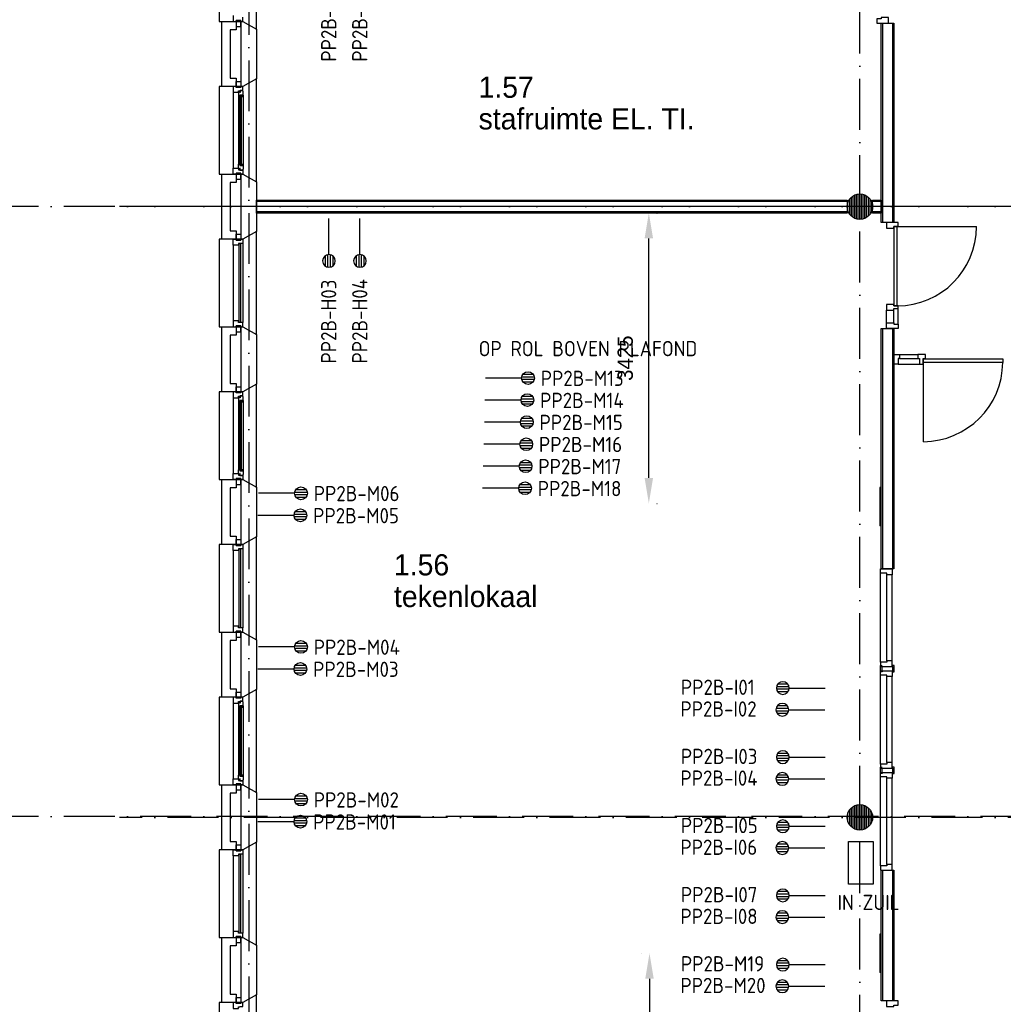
# Model space of a CAD drawing. Header units: millimetres. Extents: x -6587 to 112313, y 244 to 84344.
# Tile 28 of 42: x 65275 to 76865, y 25101 to 36709. Entities that reach past the tile are written whole.
import ezdxf
from ezdxf.enums import TextEntityAlignment as Align

# ---------------------------------------------------------------- set-up
doc = ezdxf.new("R2010")
doc.units = ezdxf.units.MM
doc.header["$LTSCALE"] = 100
doc.linetypes.add('DASHDOT', pattern=[9, 6, -1.5, 0, -1.5])
doc.layers.get('0').update_dxf_attribs({"linetype": 'CONTINUOUS'})
for name, color, linetype in [('AL$7----_STRAMIEN', 1, 'DASHDOT'), ('AL21----_BUITENWAND', 4, 'CONTINUOUS'), ('AL21K---_ISOLATIE', 1, 'CONTINUOUS'), ('AL22----_BINNENWAND', 7, 'CONTINUOUS'), ('AL28----_KONSTRUKTIE', 3, 'CONTINUOUS'), ('AL31----_BUITENKOZ', 7, 'CONTINUOUS'), ('AL32----_BINNENKOZ', 7, 'CONTINUOUS'), ('AL32----_DRAAIRICHTING', 1, 'CONTINUOUS'), ('ALXAA---_GEWBETON', 12, 'CONTINUOUS'), ('BL$2----', 7, 'CONTINUOUS'), ('BOUW', 8, 'CONTINUOUS'), ('EB6441--_ATTRIB', 2, 'CONTINUOUS'), ('EL6441--_DATACOM', 3, 'CONTINUOUS')]:
    doc.layers.add(name, color=color, linetype=linetype)
doc.styles.add('1_8', font='iso', dxfattribs={"width": 0.7, "height": 1.8})
doc.styles.add('BURO-018', font='BUROFONT.shx', dxfattribs={"height": 180})
doc.styles.add('BURO-025', font='BUROFONT.shx', dxfattribs={"height": 250})
doc.styles.add('NORATT', font='isocp.shx')
doc.dimstyles.new('CEES', dxfattribs={"dimscale": 100, "dimtxt": 3, "dimasz": 3, "dimexe": 1, "dimexo": 1, "dimgap": 1.5, "dimtad": 0, "dimdec": 0, "dimzin": 0, "dimdsep": 46, "dimtxsty": 'BURO-018', "dimcen": -3, "dimdle": 1.25, "dimclrd": 1, "dimclre": 1, "dimclrt": 1, "dimadec": 0, "dimazin": 0, "dimtfac": 0.75, "dimtdec": 0, "dimtofl": 0, "dimtmove": 0, "dimatfit": 3, "dimfxl": 1, "dimtvp": 1.5, "dimtolj": 1, "dimtzin": 0, "dimarcsym": 0})

# ---------------------------------------------------------------- blocks, each defined once
blk = doc.blocks.new('ES4X2')
for p, q in [((-0.45, 1.4), (-0.45, 2.6)), ((-0.15, 1.27), (-0.15, 2.73)), ((0.15, 1.27), (0.15, 2.73)), ((0.45, 1.4), (0.45, 2.6)), ((0, 1.25), (0, -3))]:
    blk.add_line(p, q)
blk.add_circle((0, 2), 0.75)
at = {"style": '1_8', "flags": 8}
for tag, p in [('NUMMER', (1.25, 3.5)), ('CODE', (-1.25, 3.5))]:
    blk.add_attdef(tag, text='', height=1.8, rotation=90, dxfattribs=at).set_placement(p, align=Align.MIDDLE_LEFT)
blk.add_attdef('M_CODE', text='', height=1.8, dxfattribs=at).set_placement((0, 0), align=Align.MIDDLE_CENTER)
blk = doc.blocks.new('*D29')
at = {"layer": 'BL$2----', "color": 1, "lineweight": -2, "transparency": 16777216}
for p, q in [((72596, 25702), (72596, 25702)), ((72696, 25402), (72696, 21790)), ((72596, 21490), (72596, 21490))]:
    blk.add_line(p, q, dxfattribs=at)
at = {"layer": 'BL$2----', "color": 1, "transparency": 16777216}
for points in [[(72646, 25402), (72746, 25402), (72696, 25702)], [(72646, 21790), (72746, 21790), (72696, 21490)]]:
    blk.add_solid(points, dxfattribs=at)
at = {"layer": 'BL$2----', "color": 1, "transparency": 16777216, "insert": (72426, 23596), "char_height": 180, "attachment_point": 5, "rotation": 90, "style": 'BURO-018'}
blk.add_mtext('\\A1;4212', dxfattribs=at)
blk = doc.blocks.new('*D30')
at = {"layer": 'BL$2----', "color": 1, "lineweight": -2, "transparency": 16777216}
for p, q in [((72784, 34430), (72788, 34430)), ((72688, 31306), (72688, 34130)), ((72784, 31006), (72788, 31006))]:
    blk.add_line(p, q, dxfattribs=at)
at = {"layer": 'BL$2----', "color": 1, "transparency": 16777216}
for points in [[(72638, 34130), (72738, 34130), (72688, 34430)], [(72638, 31306), (72738, 31306), (72688, 31006)]]:
    blk.add_solid(points, dxfattribs=at)
at = {"layer": 'BL$2----', "color": 1, "transparency": 16777216, "insert": (72411, 32718), "char_height": 180, "attachment_point": 5, "rotation": 90, "style": 'BURO-018'}
blk.add_mtext('\\A1;3425', dxfattribs=at)

msp = doc.modelspace()

# ---------------------------------------------------------------- hatches: boundary and pattern name
at = {"layer": 'AL28----_KONSTRUKTIE'}
h = msp.add_hatch(dxfattribs=at)
h.set_pattern_fill('GEWPBET', color=8, scale=100, angle=90, style=0)
h.set_pattern_definition([(90, (75174.838, 27304.99), (-20, 1e-15), [])])
edge = h.paths.add_edge_path()
edge.add_arc((75174.8, 27305), 150, 0, 360)

# ---------------------------------------------------------------- linework, layer by layer
at = {"color": 3, "linetype": 'Continuous'}
for p, q in [((75424.8, 31193.3), (75409.8, 31193.3)), ((75409.8, 31193.3), (75409.8, 30741.9)), ((75424.8, 30741.6), (75409.8, 30741.6)), ((75424.8, 25926.4), (75409.8, 25926.4)), ((75409.8, 25926.4), (75409.8, 25474.9)), ((75424.8, 25474.7), (75409.8, 25474.7))]:
    msp.add_line(p, q, dxfattribs=at)
at = {"layer": 'AL$7----_STRAMIEN', "color": 1}
for p, q in [((67974.8, 76734.4), (67974.8, 7566.2)), ((75174.8, 7509.2), (75174.8, 54196.6)), ((94298.3, 34506.8), (16060, 34506.8)), ((85619.2, 34505), (66451.1, 34505)), ((94298.3, 27314.6), (16060, 27314.6)), ((85619.2, 27305), (66451.1, 27305))]:
    msp.add_line(p, q, dxfattribs=at)
at = {"layer": 'AL21----_BUITENWAND', "color": 8}
for p, q in [((67654.8, 35920), (67654.8, 36690)), ((67654.8, 36690), (67823.8, 36690)), ((67823.8, 36690), (67823.8, 36590)), ((67823.8, 36590), (67754.8, 36590)), ((67754.8, 36590), (67754.8, 36020)), ((67754.8, 36020), (67823.8, 36020)), ((67823.8, 36020), (67823.8, 35920)), ((67823.8, 35920), (67654.8, 35920)), ((67654.8, 34120), (67654.8, 34890)), ((67654.8, 34890), (67823.8, 34890)), ((67823.8, 34890), (67823.8, 34790)), ((67823.8, 34790), (67754.8, 34790)), ((67754.8, 34790), (67754.8, 34220)), ((67754.8, 34220), (67823.8, 34220)), ((67823.8, 34220), (67823.8, 34120)), ((67823.8, 34120), (67654.8, 34120)), ((67654.8, 32320), (67654.8, 33090)), ((67654.8, 33090), (67823.8, 33090)), ((67823.8, 33090), (67823.8, 32990)), ((67823.8, 32990), (67754.8, 32990)), ((67754.8, 32990), (67754.8, 32420)), ((67754.8, 32420), (67823.8, 32420)), ((67823.8, 32420), (67823.8, 32320)), ((67823.8, 32320), (67654.8, 32320)), ((67654.8, 30520), (67654.8, 31290)), ((67654.8, 31290), (67823.8, 31290)), ((67823.8, 31290), (67823.8, 31190)), ((67823.8, 31190), (67754.8, 31190)), ((67754.8, 31190), (67754.8, 30620)), ((67754.8, 30620), (67823.8, 30620)), ((67823.8, 30620), (67823.8, 30520)), ((67823.8, 30520), (67654.8, 30520)), ((67654.8, 28720), (67654.8, 29490)), ((67654.8, 29490), (67823.8, 29490)), ((67823.8, 29490), (67823.8, 29390)), ((67823.8, 29390), (67754.8, 29390)), ((67754.8, 29390), (67754.8, 28820))]:
    msp.add_line(p, q, dxfattribs=at)
at = {"layer": 'AL21K---_ISOLATIE', "color": 8, "linetype": 'Continuous'}
for p, q in [((67884.8, 36020), (67884.8, 36590)), ((67884.8, 34220), (67884.8, 34790)), ((67884.8, 32420), (67884.8, 32990)), ((67884.8, 30620), (67884.8, 31190)), ((67884.8, 28820), (67884.8, 29390))]:
    msp.add_line(p, q, dxfattribs=at)
at = {"layer": 'AL22----_BINNENWAND', "color": 8}
for p, q in [((75424.8, 34320), (75424.8, 36668.9)), ((75424.8, 36668.9), (75574.8, 36668.9)), ((75574.8, 36668.9), (75574.8, 34320)), ((68064.8, 34430), (68064.8, 34580)), ((68064.8, 34580), (75024.8, 34580)), ((75024.8, 34580), (75024.8, 34430)), ((75324.8, 34430), (75324.8, 34580)), ((75324.8, 34580), (75424.8, 34580)), ((75424.8, 34580), (75424.8, 34430)), ((75024.8, 34430), (68064.8, 34430)), ((75424.8, 34430), (75324.8, 34430)), ((75574.8, 34320), (75424.8, 34320)), ((75575.3, 33353), (75487.3, 33353)), ((75487.3, 33353), (75487.3, 33286)), ((75575.3, 33336), (75575.3, 33353)), ((75575.3, 33336), (75615.3, 33336)), ((75626.3, 33336), (75575.3, 33336)), ((75626.3, 33303), (75626.3, 33336)), ((75626.3, 33303), (75626.3, 33336)), ((75487.3, 33136), (75487.3, 33286)), ((75487.3, 33286), (75575.3, 33286)), ((75575.3, 33286), (75575.3, 33303)), ((75575.3, 33303), (75626.3, 33303)), ((75575.3, 33136), (75575.3, 33286)), ((75626.3, 33119), (75626.3, 33303)), ((75487.3, 33069), (75487.3, 33136)), ((75487.3, 33136), (75575.3, 33136)), ((75575.3, 33136), (75575.3, 33119)), ((75575.3, 33119), (75626.3, 33119)), ((75626.3, 33119), (75626.3, 33069)), ((75424.8, 30233.1), (75424.8, 33068.4)), ((75424.8, 33068.4), (75574.8, 33068.4)), ((75626.3, 33069), (75487.3, 33069)), ((75574.8, 33068.4), (75574.8, 30233.1)), ((75574.8, 32762), (75641.8, 32762)), ((75574.8, 32648), (75574.8, 32762)), ((75641.8, 32762), (75859.3, 32762)), ((75641.8, 32762), (75641.8, 32715)), ((75949.3, 32762), (75859.3, 32762)), ((75859.3, 32762), (75859.3, 32715)), ((75949.3, 32715), (75949.3, 32762)), ((75624.8, 32648), (75574.8, 32648)), ((75641.8, 32715), (75624.8, 32715)), ((75624.8, 32715), (75624.8, 32648)), ((75624.8, 32648), (75876.3, 32648)), ((75641.8, 32715), (75859.3, 32715)), ((75859.3, 32715), (75876.3, 32715)), ((75876.3, 32715), (75876.3, 32648)), ((75876.3, 32648), (75922.3, 32648)), ((75922.3, 32648), (75922.3, 32715)), ((75922.3, 32715), (75949.3, 32715)), ((75924.3, 32668), (75924.3, 32709)), ((75924.3, 32709), (76858.8, 32709)), ((76858.8, 32668), (75924.3, 32668)), ((75924.3, 31733.5), (75924.3, 32668)), ((76858.8, 32709), (76858.8, 32668)), ((75424.8, 25141.1), (75424.8, 26683.1)), ((75574.8, 26683.1), (75574.8, 25141.1))]:
    msp.add_line(p, q, dxfattribs=at)
at = {"layer": 'AL22----_BINNENWAND', "color": 8, "linetype": 'Continuous'}
for p, q in [((75439.8, 36668.9), (75439.8, 34320)), ((75559.8, 36668.9), (75559.8, 34320)), ((75024.8, 34565), (68064.8, 34565)), ((75424.8, 34565), (75324.8, 34565)), ((75024.8, 34445), (68064.8, 34445)), ((75424.8, 34445), (75324.8, 34445)), ((75439.8, 33068.4), (75439.8, 30233.1)), ((75559.8, 33068.4), (75559.8, 30233.1)), ((75439.8, 26683.1), (75439.8, 25141.1)), ((75559.8, 26683.1), (75559.8, 25141.1))]:
    msp.add_line(p, q, dxfattribs=at)
at = {"layer": 'AL22----_BINNENWAND', "color": 8}
msp.add_arc((75915.5, 32676.8), 943.4, 270.53799, 359.46201, dxfattribs=at)
at = {"layer": 'AL28----_KONSTRUKTIE', "color": 8}
for p, q in [((67884.8, 36690), (67904.8, 36690)), ((67884.8, 35920), (67884.8, 36690)), ((67904.8, 36690), (68064.8, 36597.6)), ((68064.8, 36597.6), (68064.8, 36012.4)), ((68064.8, 36012.4), (67904.8, 35920)), ((67904.8, 35920), (67884.8, 35920)), ((67884.8, 34890), (67904.8, 34890)), ((67884.8, 34120), (67884.8, 34890)), ((67904.8, 34890), (68064.8, 34797.6)), ((68064.8, 34797.6), (68064.8, 34212.4)), ((68064.8, 34212.4), (67904.8, 34120)), ((67904.8, 34120), (67884.8, 34120)), ((67884.8, 33090), (67904.8, 33090)), ((67884.8, 32320), (67884.8, 33090)), ((67904.8, 33090), (68064.8, 32997.6)), ((68064.8, 32997.6), (68064.8, 32412.4)), ((68064.8, 32412.4), (67904.8, 32320)), ((67904.8, 32320), (67884.8, 32320)), ((67884.8, 31290), (67904.8, 31290)), ((67884.8, 30520), (67884.8, 31290)), ((67904.8, 31290), (68064.8, 31197.6)), ((68064.8, 31197.6), (68064.8, 30612.4)), ((68064.8, 30612.4), (67904.8, 30520)), ((67904.8, 30520), (67884.8, 30520)), ((75574.8, 30233.1), (75424.8, 30233.1)), ((67884.8, 29490), (67904.8, 29490)), ((67884.8, 28720), (67884.8, 29490)), ((67904.8, 29490), (68064.8, 29397.6)), ((68064.8, 29397.6), (68064.8, 28812.4)), ((67754.8, 28820), (67823.8, 28820)), ((67823.8, 28820), (67823.8, 28720)), ((68064.8, 28812.4), (67904.8, 28720)), ((67823.8, 28720), (67654.8, 28720)), ((67904.8, 28720), (67884.8, 28720)), ((67654.8, 26920), (67654.8, 27690)), ((67654.8, 27690), (67823.8, 27690)), ((67823.8, 27690), (67823.8, 27590)), ((67884.8, 27690), (67904.8, 27690)), ((67884.8, 26920), (67884.8, 27690)), ((67904.8, 27690), (68064.8, 27597.6)), ((67823.8, 27590), (67754.8, 27590)), ((67754.8, 27590), (67754.8, 27020)), ((67884.8, 27020), (67884.8, 27590)), ((68064.8, 27597.6), (68064.8, 27012.4)), ((67754.8, 27020), (67823.8, 27020)), ((67823.8, 27020), (67823.8, 26920)), ((68064.8, 27012.4), (67904.8, 26920)), ((67823.8, 26920), (67654.8, 26920)), ((67904.8, 26920), (67884.8, 26920)), ((75424.8, 26683.1), (75574.8, 26683.1)), ((67654.8, 25120), (67654.8, 25890)), ((67654.8, 25890), (67823.8, 25890)), ((67823.8, 25890), (67823.8, 25790)), ((67884.8, 25890), (67904.8, 25890)), ((67884.8, 25120), (67884.8, 25890)), ((67904.8, 25890), (68064.8, 25797.6)), ((67823.8, 25790), (67754.8, 25790)), ((67754.8, 25790), (67754.8, 25220)), ((67884.8, 25220), (67884.8, 25790)), ((68064.8, 25797.6), (68064.8, 25212.4)), ((67754.8, 25220), (67823.8, 25220)), ((67823.8, 25220), (67823.8, 25120)), ((68064.8, 25212.4), (67904.8, 25120)), ((67823.8, 25120), (67654.8, 25120)), ((67904.8, 25120), (67884.8, 25120)), ((75574.8, 25141.1), (75424.8, 25141.1))]:
    msp.add_line(p, q, dxfattribs=at)
for points in [[(75417.8, 30233.1), (75556.8, 30233.1), (75556.8, 30166.1), (75493.8, 30166.1), (75493.8, 30183.1), (75417.8, 30183.1), (75417.8, 30233.1)], [(75417.8, 29133.1), (75417.8, 30183.1)], [(75493.8, 29150.1), (75493.8, 30166.1)], [(75556.8, 29150.1), (75556.8, 30166.1)], [(75417.8, 29083.1), (75556.8, 29083.1), (75556.8, 29150.1), (75493.8, 29150.1), (75493.8, 29133.1), (75417.8, 29133.1), (75417.8, 29083.1)], [(75417.8, 29033.1), (75556.8, 29033.1), (75556.8, 28966.1), (75493.8, 28966.1), (75493.8, 28983.1), (75417.8, 28983.1), (75417.8, 29033.1)], [(75437.3, 29033.1), (75437.3, 29020.6), (75419.3, 29020.6), (75419.3, 29083.1), (75419.3, 29095.6), (75437.3, 29095.6)], [(75442.8, 29033.1), (75437.3, 29033.1), (75437.3, 29083.1), (75442.8, 29083.1)], [(75556.8, 29033.1), (75562.3, 29033.1), (75562.3, 29083.1), (75556.8, 29083.1)], [(75562.3, 29033.1), (75562.3, 29020.6), (75580.3, 29020.6), (75580.3, 29083.1), (75580.3, 29095.6), (75562.3, 29095.6)], [(75417.8, 27933.1), (75417.8, 28983.1)], [(75493.8, 27950.1), (75493.8, 28966.1)], [(75556.8, 27950.1), (75556.8, 28966.1)], [(67790.8, 28653), (67790.8, 27757)], [(67853.8, 28605.9), (67853.8, 27804.1)], [(67907.8, 28620.8), (67907.8, 27789.2)], [(75417.8, 27883.5), (75556.8, 27883.5), (75556.8, 27950.5), (75493.8, 27950.5), (75493.8, 27933.5), (75417.8, 27933.5), (75417.8, 27883.5)], [(75437.3, 27833.5), (75437.3, 27821), (75419.3, 27821), (75419.3, 27883.5), (75419.3, 27896), (75437.3, 27896)], [(75442.8, 27833.5), (75437.3, 27833.5), (75437.3, 27883.5), (75442.8, 27883.5)], [(75556.8, 27833.5), (75562.3, 27833.5), (75562.3, 27883.5), (75556.8, 27883.5)], [(75562.3, 27833.5), (75562.3, 27821), (75580.3, 27821), (75580.3, 27883.5), (75580.3, 27896), (75562.3, 27896)], [(75417.8, 27833.5), (75556.8, 27833.5), (75556.8, 27766.5), (75493.8, 27766.5), (75493.8, 27783.5), (75417.8, 27783.5), (75417.8, 27833.5)], [(75417.8, 26733.1), (75417.8, 27783.1)], [(75493.8, 26750.1), (75493.8, 27766.1)], [(75556.8, 26750.1), (75556.8, 27766.1)], [(67790.8, 26853), (67790.8, 25957)], [(67904.8, 26870), (67904.8, 25940)], [(75417.8, 26683.1), (75556.8, 26683.1), (75556.8, 26750.1), (75493.8, 26750.1), (75493.8, 26733.1), (75417.8, 26733.1), (75417.8, 26683.1)]]:
    msp.add_lwpolyline(points, dxfattribs=at)
for points in [[(67904.8, 27690), (68064.8, 27597.6), (68064.8, 28812.4), (67904.8, 28720), (67624.8, 28720), (67624.8, 27690)], [(67904.8, 28720), (67879.8, 28720), (67879.8, 28710), (67823.8, 28710), (67823.8, 28720), (67790.8, 28720), (67790.8, 28653), (67853.8, 28653), (67853.8, 28670), (67868.8, 28670), (67868.8, 28676), (67904.8, 28676)], [(67879.8, 28710), (67823.8, 28710), (67823.8, 28781), (67879.8, 28781)], [(67907.8, 28663.3), (67903.6, 28665.7), (67903.6, 28672.8), (67873.8, 28672.8), (67873.8, 28650.3), (67868.8, 28650.3), (67868.8, 28658.3), (67853.8, 28658.3), (67853.8, 28653), (67853.8, 28605.9), (67866.8, 28603.8), (67866.8, 28620.8), (67907.8, 28620.8)], [(67889.8, 28618.8), (67868.8, 28618.8), (67868.8, 27791.2), (67889.8, 27791.2)], [(67905.5, 28620.8), (67892, 28620.8), (67892, 28603.8), (67905.5, 28603.8)], [(67904.8, 27690), (67879.8, 27690), (67879.8, 27700), (67823.8, 27700), (67823.8, 27690), (67790.8, 27690), (67790.8, 27757), (67853.8, 27757), (67853.8, 27740), (67868.8, 27740), (67868.8, 27734), (67904.8, 27734)], [(67907.8, 27746.7), (67903.6, 27744.2), (67903.6, 27737.2), (67873.8, 27737.2), (67873.8, 27759.7), (67868.8, 27759.7), (67868.8, 27751.7), (67853.8, 27751.7), (67853.8, 27757), (67853.8, 27804.1), (67866.8, 27806.2), (67866.8, 27789.2), (67907.8, 27789.2)], [(67905.5, 27789.2), (67892, 27789.2), (67892, 27806.2), (67905.5, 27806.2)], [(67879.8, 27700), (67823.8, 27700), (67823.8, 27629), (67879.8, 27629)], [(67904.8, 25890), (68064.8, 25797.6), (68064.8, 27012.4), (67904.8, 26920), (67624.8, 26920), (67624.8, 25890)], [(67879.8, 26910), (67823.8, 26910), (67823.8, 26981), (67879.8, 26981)], [(67904.8, 26870), (67904.8, 26870), (67853.8, 26870), (67853.8, 26853), (67790.8, 26853), (67790.8, 26853), (67790.8, 26853), (67790.8, 26853), (67790.8, 26853), (67790.8, 26920), (67823.8, 26920), (67823.8, 26910), (67879.8, 26910), (67879.8, 26920), (67879.8, 26920), (67904.8, 26920)], [(67878.8, 26865), (67857.8, 26865), (67857.8, 25945), (67878.8, 25945)], [(67904.8, 25940), (67904.8, 25940), (67853.8, 25940), (67853.8, 25957), (67790.8, 25957), (67790.8, 25957), (67790.8, 25957), (67790.8, 25957), (67790.8, 25957), (67790.8, 25890), (67823.8, 25890), (67823.8, 25900), (67879.8, 25900), (67879.8, 25890), (67879.8, 25890), (67904.8, 25890)], [(67879.8, 25900), (67823.8, 25900), (67823.8, 25829), (67879.8, 25829)], [(67904.8, 24090), (68064.8, 23997.6), (68064.8, 25212.4), (67904.8, 25120), (67624.8, 25120), (67624.8, 24090)], [(67904.8, 25120), (67879.8, 25120), (67879.8, 25110), (67823.8, 25110), (67823.8, 25120), (67790.8, 25120), (67790.8, 25053), (67853.8, 25053), (67853.8, 25070), (67868.8, 25070), (67868.8, 25076), (67904.8, 25076)], [(67879.8, 25110), (67823.8, 25110), (67823.8, 25181), (67879.8, 25181)], [(75575.3, 25074.1), (75575.3, 25091.1), (75626.3, 25091.1), (75626.3, 25141.1), (75487.3, 25141.1), (75487.3, 25074.1)]]:
    msp.add_lwpolyline(points, close=True, dxfattribs=at)
for centre in [(75174.8, 34505), (75174.8, 27305)]:
    msp.add_circle(centre, 150, dxfattribs=at)
at = {"layer": 'AL31----_BUITENKOZ', "color": 8}
for p, q in [((68064.8, 36597.6), (68064.8, 37812.4)), ((67624.8, 37720), (67624.8, 36690)), ((67624.8, 36690), (67904.8, 36690)), ((67879.8, 36700), (67823.8, 36700)), ((67823.8, 36700), (67823.8, 36629)), ((67879.8, 36629), (67879.8, 36700)), ((67904.8, 36690), (68064.8, 36597.6)), ((67823.8, 36629), (67879.8, 36629)), ((68064.8, 36012.4), (67904.8, 35920)), ((68064.8, 34797.6), (68064.8, 36012.4)), ((67904.8, 35920), (67624.8, 35920)), ((67624.8, 35920), (67624.8, 34890)), ((67823.8, 35920), (67790.8, 35920)), ((67790.8, 35920), (67790.8, 35853)), ((67823.8, 35910), (67823.8, 35981)), ((67823.8, 35981), (67879.8, 35981)), ((67823.8, 35910), (67823.8, 35920)), ((67879.8, 35910), (67823.8, 35910)), ((67879.8, 35910), (67823.8, 35910)), ((67868.8, 35870), (67868.8, 35876)), ((67868.8, 35876), (67904.8, 35876)), ((67903.6, 35872.8), (67873.8, 35872.8)), ((67873.8, 35872.8), (67873.8, 35850.3)), ((67879.8, 35981), (67879.8, 35910)), ((67904.8, 35920), (67879.8, 35920)), ((67879.8, 35920), (67879.8, 35910)), ((67903.6, 35865.7), (67903.6, 35872.8)), ((67904.8, 35876), (67904.8, 35920)), ((67790.8, 35853), (67853.8, 35853)), ((67790.8, 35853), (67790.8, 34957)), ((67853.8, 35853), (67853.8, 35870)), ((67853.8, 35870), (67868.8, 35870)), ((67868.8, 35858.3), (67853.8, 35858.3)), ((67853.8, 35858.3), (67853.8, 35853)), ((67853.8, 35853), (67853.8, 35805.9)), ((67853.8, 35805.9), (67866.8, 35803.8)), ((67853.8, 35805.9), (67853.8, 35004.1)), ((67866.8, 35803.8), (67866.8, 35820.8)), ((67866.8, 35820.8), (67907.8, 35820.8)), ((67868.8, 35850.3), (67868.8, 35858.3)), ((67873.8, 35850.3), (67868.8, 35850.3)), ((67905.5, 35820.8), (67892, 35820.8)), ((67892, 35820.8), (67892, 35803.8)), ((67892, 35803.8), (67905.5, 35803.8)), ((67907.8, 35863.3), (67903.6, 35865.7)), ((67905.5, 35803.8), (67905.5, 35820.8)), ((67907.8, 35820.8), (67907.8, 35863.3)), ((67907.8, 35820.8), (67907.8, 34989.2)), ((67790.8, 34890), (67790.8, 34957)), ((67790.8, 34957), (67853.8, 34957)), ((67853.8, 35004.1), (67866.8, 35006.2)), ((67853.8, 34957), (67853.8, 35004.1)), ((67853.8, 34957), (67853.8, 34940)), ((67853.8, 34951.7), (67853.8, 34957)), ((67868.8, 34951.7), (67853.8, 34951.7)), ((67866.8, 35006.2), (67866.8, 34989.2)), ((67866.8, 34989.2), (67907.8, 34989.2)), ((67873.8, 34959.7), (67868.8, 34959.7)), ((67868.8, 34959.7), (67868.8, 34951.7)), ((67873.8, 34937.2), (67873.8, 34959.7)), ((67892, 34989.2), (67892, 35006.2)), ((67892, 35006.2), (67905.5, 35006.2)), ((67905.5, 34989.2), (67892, 34989.2)), ((67907.8, 34946.7), (67903.6, 34944.2)), ((67903.6, 34944.2), (67903.6, 34937.2)), ((67905.5, 35006.2), (67905.5, 34989.2)), ((67907.8, 34989.2), (67907.8, 34946.7)), ((67624.8, 34890), (67904.8, 34890)), ((67823.8, 34890), (67790.8, 34890)), ((67879.8, 34900), (67823.8, 34900)), ((67823.8, 34900), (67823.8, 34829)), ((67879.8, 34900), (67823.8, 34900)), ((67823.8, 34900), (67823.8, 34890)), ((67823.8, 34829), (67879.8, 34829)), ((67853.8, 34940), (67868.8, 34940)), ((67868.8, 34940), (67868.8, 34934)), ((67868.8, 34934), (67904.8, 34934)), ((67903.6, 34937.2), (67873.8, 34937.2)), ((67879.8, 34829), (67879.8, 34900)), ((67879.8, 34890), (67879.8, 34900)), ((67904.8, 34890), (67879.8, 34890)), ((67904.8, 34934), (67904.8, 34890)), ((67904.8, 34890), (68064.8, 34797.6)), ((67823.8, 34110), (67823.8, 34181)), ((67823.8, 34181), (67879.8, 34181)), ((67879.8, 34181), (67879.8, 34110)), ((68064.8, 34212.4), (67904.8, 34120)), ((68064.8, 32997.6), (68064.8, 34212.4)), ((67904.8, 34120), (67624.8, 34120)), ((67624.8, 34120), (67624.8, 33090)), ((67790.8, 34053), (67790.8, 33157)), ((67879.8, 34110), (67823.8, 34110)), ((67904.8, 34070), (67904.8, 33140)), ((67624.8, 33090), (67904.8, 33090)), ((67879.8, 33100), (67823.8, 33100)), ((67823.8, 33100), (67823.8, 33029)), ((67879.8, 33029), (67879.8, 33100)), ((67904.8, 33090), (68064.8, 32997.6)), ((67823.8, 33029), (67879.8, 33029)), ((67823.8, 30510), (67823.8, 30581)), ((67823.8, 30581), (67879.8, 30581)), ((67879.8, 30581), (67879.8, 30510)), ((67790.8, 30453), (67790.8, 29557)), ((67879.8, 30510), (67823.8, 30510)), ((67904.8, 30470), (67904.8, 29540)), ((67879.8, 29500), (67823.8, 29500)), ((67823.8, 29500), (67823.8, 29429)), ((67879.8, 29429), (67879.8, 29500)), ((67823.8, 29429), (67879.8, 29429))]:
    msp.add_line(p, q, dxfattribs=at)
at = {"layer": 'AL31----_BUITENKOZ', "color": 8, "linetype": 'Continuous'}
for p, q in [((67790.8, 36757), (67790.8, 36690)), ((67790.8, 36690), (67823.8, 36690)), ((67823.8, 36690), (67823.8, 36700)), ((67823.8, 36700), (67879.8, 36700)), ((67879.8, 36700), (67879.8, 36690)), ((67879.8, 36690), (67879.8, 36690)), ((67879.8, 36690), (67904.8, 36690)), ((67904.8, 36690), (67904.8, 36740)), ((67889.8, 35818.8), (67868.8, 35818.8)), ((67868.8, 35818.8), (67868.8, 34991.2)), ((67889.8, 34991.2), (67889.8, 35818.8)), ((67868.8, 34991.2), (67889.8, 34991.2)), ((67790.8, 34053), (67790.8, 34120)), ((67790.8, 34120), (67823.8, 34120)), ((67853.8, 34053), (67790.8, 34053)), ((67790.8, 34053), (67790.8, 34053)), ((67790.8, 34053), (67790.8, 34053)), ((67790.8, 34053), (67790.8, 34053)), ((67790.8, 34053), (67790.8, 34053)), ((67823.8, 34120), (67823.8, 34110)), ((67823.8, 34110), (67879.8, 34110)), ((67904.8, 34070), (67853.8, 34070)), ((67853.8, 34070), (67853.8, 34053)), ((67878.8, 34065), (67857.8, 34065)), ((67857.8, 34065), (67857.8, 33145)), ((67878.8, 33145), (67878.8, 34065)), ((67879.8, 34110), (67879.8, 34120)), ((67879.8, 34120), (67879.8, 34120)), ((67879.8, 34120), (67904.8, 34120)), ((67904.8, 34120), (67904.8, 34070)), ((67904.8, 34070), (67904.8, 34070)), ((67853.8, 33157), (67790.8, 33157)), ((67790.8, 33157), (67790.8, 33157)), ((67790.8, 33157), (67790.8, 33157)), ((67790.8, 33157), (67790.8, 33157)), ((67790.8, 33157), (67790.8, 33157)), ((67790.8, 33157), (67790.8, 33090)), ((67790.8, 33090), (67823.8, 33090)), ((67823.8, 33090), (67823.8, 33100)), ((67823.8, 33100), (67879.8, 33100)), ((67853.8, 33140), (67853.8, 33157)), ((67904.8, 33140), (67853.8, 33140)), ((67857.8, 33145), (67878.8, 33145)), ((67879.8, 33100), (67879.8, 33090)), ((67879.8, 33090), (67879.8, 33090)), ((67879.8, 33090), (67904.8, 33090)), ((67904.8, 33140), (67904.8, 33140)), ((67904.8, 33090), (67904.8, 33140)), ((67790.8, 30453), (67790.8, 30520)), ((67790.8, 30520), (67823.8, 30520)), ((67853.8, 30453), (67790.8, 30453)), ((67790.8, 30453), (67790.8, 30453)), ((67790.8, 30453), (67790.8, 30453)), ((67790.8, 30453), (67790.8, 30453)), ((67790.8, 30453), (67790.8, 30453)), ((67823.8, 30520), (67823.8, 30510)), ((67823.8, 30510), (67879.8, 30510)), ((67904.8, 30470), (67853.8, 30470)), ((67853.8, 30470), (67853.8, 30453)), ((67878.8, 30465), (67857.8, 30465)), ((67857.8, 30465), (67857.8, 29545)), ((67878.8, 29545), (67878.8, 30465)), ((67879.8, 30510), (67879.8, 30520)), ((67879.8, 30520), (67879.8, 30520)), ((67879.8, 30520), (67904.8, 30520)), ((67904.8, 30520), (67904.8, 30470)), ((67904.8, 30470), (67904.8, 30470)), ((67853.8, 29557), (67790.8, 29557)), ((67790.8, 29557), (67790.8, 29557)), ((67790.8, 29557), (67790.8, 29557)), ((67790.8, 29557), (67790.8, 29557)), ((67790.8, 29557), (67790.8, 29557)), ((67790.8, 29557), (67790.8, 29490)), ((67790.8, 29490), (67823.8, 29490)), ((67823.8, 29490), (67823.8, 29500)), ((67823.8, 29500), (67879.8, 29500)), ((67853.8, 29540), (67853.8, 29557)), ((67904.8, 29540), (67853.8, 29540)), ((67857.8, 29545), (67878.8, 29545)), ((67879.8, 29500), (67879.8, 29490)), ((67879.8, 29490), (67879.8, 29490)), ((67879.8, 29490), (67904.8, 29490)), ((67904.8, 29540), (67904.8, 29540)), ((67904.8, 29490), (67904.8, 29540))]:
    msp.add_line(p, q, dxfattribs=at)
at = {"layer": 'AL31----_BUITENKOZ', "color": 8}
for points in [[(67904.8, 31290), (68064.8, 31197.6), (68064.8, 32412.4), (67904.8, 32320), (67624.8, 32320), (67624.8, 31290)], [(67904.8, 32320), (67879.8, 32320), (67879.8, 32310), (67823.8, 32310), (67823.8, 32320), (67790.8, 32320), (67790.8, 32253), (67853.8, 32253), (67853.8, 32270), (67868.8, 32270), (67868.8, 32276), (67904.8, 32276)], [(67879.8, 32310), (67823.8, 32310), (67823.8, 32381), (67879.8, 32381)], [(67907.8, 32263.3), (67903.6, 32265.7), (67903.6, 32272.8), (67873.8, 32272.8), (67873.8, 32250.3), (67868.8, 32250.3), (67868.8, 32258.3), (67853.8, 32258.3), (67853.8, 32253), (67853.8, 32205.9), (67866.8, 32203.8), (67866.8, 32220.8), (67907.8, 32220.8)], [(67905.5, 32220.8), (67892, 32220.8), (67892, 32203.8), (67905.5, 32203.8)], [(67904.8, 31290), (67879.8, 31290), (67879.8, 31300), (67823.8, 31300), (67823.8, 31290), (67790.8, 31290), (67790.8, 31357), (67853.8, 31357), (67853.8, 31340), (67868.8, 31340), (67868.8, 31334), (67904.8, 31334)], [(67907.8, 31346.7), (67903.6, 31344.2), (67903.6, 31337.2), (67873.8, 31337.2), (67873.8, 31359.7), (67868.8, 31359.7), (67868.8, 31351.7), (67853.8, 31351.7), (67853.8, 31357), (67853.8, 31404.1), (67866.8, 31406.2), (67866.8, 31389.2), (67907.8, 31389.2)], [(67905.5, 31389.2), (67892, 31389.2), (67892, 31406.2), (67905.5, 31406.2)], [(67879.8, 31300), (67823.8, 31300), (67823.8, 31229), (67879.8, 31229)], [(67904.8, 29490), (68064.8, 29397.6), (68064.8, 30612.4), (67904.8, 30520), (67624.8, 30520), (67624.8, 29490)]]:
    msp.add_lwpolyline(points, close=True, dxfattribs=at)
for points in [[(67790.8, 32253), (67790.8, 31357)], [(67853.8, 32205.9), (67853.8, 31404.1)], [(67907.8, 32220.8), (67907.8, 31389.2)]]:
    msp.add_lwpolyline(points, dxfattribs=at)
at = {"layer": 'AL31----_BUITENKOZ', "color": 8, "linetype": 'Continuous'}
msp.add_lwpolyline([(67889.8, 32218.8), (67868.8, 32218.8), (67868.8, 31391.2), (67889.8, 31391.2)], close=True, dxfattribs=at)
at = {"layer": 'AL32----_BINNENKOZ', "color": 8}
for p, q in [((75626.3, 34320), (75487.3, 34320)), ((75487.3, 34320), (75487.3, 34253)), ((75487.3, 34253), (75575.3, 34253)), ((75615.3, 34270), (75575.3, 34270)), ((75575.3, 34270), (75575.3, 33336)), ((75575.3, 34253), (75575.3, 34270)), ((75575.3, 34270), (75626.3, 34270)), ((75615.3, 33336), (75615.3, 34270)), ((75626.3, 34270), (75626.3, 34320))]:
    msp.add_line(p, q, dxfattribs=at)
msp.add_lwpolyline([(75424.3, 36735.9), (75424.3, 36718.9), (75373.3, 36718.9), (75373.3, 36668.9), (75512.3, 36668.9), (75512.3, 36735.9)], close=True, dxfattribs=at)
at = {"layer": 'AL32----_DRAAIRICHTING', "color": 8}
msp.add_line((75615.3, 34270), (76549.3, 34270), dxfattribs=at)
msp.add_arc((75615.3, 34270), 934, 270, 0, dxfattribs=at)
at = {"layer": 'ALXAA---_GEWBETON', "color": 8}
for p, q in [((75054.8, 34415), (75054.8, 34595)), ((75074.8, 34393.2), (75074.8, 34616.8)), ((75094.8, 34378.1), (75094.8, 34631.9)), ((75114.8, 34367.5), (75114.8, 34642.5)), ((75134.8, 34360.4), (75134.8, 34649.6)), ((75154.8, 34356.3), (75154.8, 34653.6)), ((75174.8, 34355), (75174.8, 34655)), ((75194.8, 34356.3), (75194.8, 34653.6)), ((75214.8, 34360.4), (75214.8, 34649.6)), ((75234.8, 34367.5), (75234.8, 34642.5)), ((75254.8, 34378.1), (75254.8, 34631.9)), ((75274.8, 34393.2), (75274.8, 34616.8)), ((75294.8, 34415), (75294.8, 34595)), ((75034.8, 34451.1), (75034.8, 34558.8)), ((75314.8, 34451.1), (75314.8, 34558.8))]:
    msp.add_line(p, q, dxfattribs=at)
at = {"layer": 'EL6441--_DATACOM'}
msp.add_lwpolyline([(75041, 26516.5), (75041, 27020), (75330.5, 27020), (75330.5, 26516.5)], close=True, dxfattribs=at)

# ---------------------------------------------------------------- block references
ref = msp.add_blockref('ES4X2', (68918, 37624.5), dxfattribs=dict(at, xscale=-100, yscale=100, zscale=100, rotation=180))
ref.add_attrib('CODE', 'PP2B-H01', dxfattribs={"layer": 'EB6441--_ATTRIB', "color": 1, "height": 180, "rotation": 90, "style": '1_8', "flags": 8}).set_placement((68916, 36214.5), align=Align.MIDDLE_LEFT)
ref = msp.add_blockref('ES4X2', (69284, 37624.5), dxfattribs=dict(at, xscale=-100, yscale=100, zscale=100, rotation=180))
ref.add_attrib('CODE', 'PP2B-H02', dxfattribs={"layer": 'EB6441--_ATTRIB', "color": 1, "height": 180, "rotation": 90, "style": '1_8', "flags": 8}).set_placement((69282, 36214.5), align=Align.MIDDLE_LEFT)
ref = msp.add_blockref('ES4X2', (68918, 34065.5), dxfattribs=dict(at, xscale=-100, yscale=100, zscale=100, rotation=180))
ref.add_attrib('CODE', 'PP2B-H03', dxfattribs={"layer": 'EB6441--_ATTRIB', "color": 1, "height": 180, "rotation": 90, "style": '1_8', "flags": 8}).set_placement((68916, 32655.5), align=Align.MIDDLE_LEFT)
ref = msp.add_blockref('ES4X2', (69284, 34065.5), dxfattribs=dict(at, xscale=-100, yscale=100, zscale=100, rotation=180))
ref.add_attrib('CODE', 'PP2B-H04', dxfattribs={"layer": 'EB6441--_ATTRIB', "color": 1, "height": 180, "rotation": 90, "style": '1_8', "flags": 8}).set_placement((69282, 32655.5), align=Align.MIDDLE_LEFT)
ref = msp.add_blockref('ES4X2', (71064.3, 32484.4), dxfattribs=dict(at, xscale=100, yscale=100, zscale=100, rotation=270))
ref.add_attrib('NUMMER', 'PP2B-M13', dxfattribs={"layer": 'EB6441--_ATTRIB', "color": 1, "height": 180, "style": 'NORATT', "flags": 8}).set_placement((71414.3, 32481), align=Align.MIDDLE_LEFT)
ref = msp.add_blockref('ES4X2', (71057.3, 32224.4), dxfattribs=dict(at, xscale=100, yscale=100, zscale=100, rotation=270))
ref.add_attrib('NUMMER', 'PP2B-M14', dxfattribs={"layer": 'EB6441--_ATTRIB', "color": 1, "height": 180, "style": 'NORATT', "flags": 8}).set_placement((71407.3, 32221), align=Align.MIDDLE_LEFT)
ref = msp.add_blockref('ES4X2', (71050.3, 31964.4), dxfattribs=dict(at, xscale=100, yscale=100, zscale=100, rotation=270))
ref.add_attrib('NUMMER', 'PP2B-M15', dxfattribs={"layer": 'EB6441--_ATTRIB', "color": 1, "height": 180, "style": 'NORATT', "flags": 8}).set_placement((71400.3, 31961), align=Align.MIDDLE_LEFT)
ref = msp.add_blockref('ES4X2', (71043.3, 31704.4), dxfattribs=dict(at, xscale=100, yscale=100, zscale=100, rotation=270))
ref.add_attrib('NUMMER', 'PP2B-M16', dxfattribs={"layer": 'EB6441--_ATTRIB', "color": 1, "height": 180, "style": 'NORATT', "flags": 8}).set_placement((71393.3, 31701), align=Align.MIDDLE_LEFT)
ref = msp.add_blockref('ES4X2', (71036.3, 31444.4), dxfattribs=dict(at, xscale=100, yscale=100, zscale=100, rotation=270))
ref.add_attrib('NUMMER', 'PP2B-M17', dxfattribs={"layer": 'EB6441--_ATTRIB', "color": 1, "height": 180, "style": 'NORATT', "flags": 8}).set_placement((71386.3, 31441), align=Align.MIDDLE_LEFT)
ref = msp.add_blockref('ES4X2', (71029.3, 31184.4), dxfattribs=dict(at, xscale=100, yscale=100, zscale=100, rotation=270))
ref.add_attrib('NUMMER', 'PP2B-M18', dxfattribs={"layer": 'EB6441--_ATTRIB', "color": 1, "height": 180, "style": 'NORATT', "flags": 8}).set_placement((71379.3, 31181), align=Align.MIDDLE_LEFT)
ref = msp.add_blockref('ES4X2', (68389.3, 31125.4), dxfattribs=dict(at, xscale=100, yscale=100, zscale=100, rotation=270))
ref.add_attrib('NUMMER', 'PP2B-M06', dxfattribs={"layer": 'EB6441--_ATTRIB', "color": 1, "height": 180, "style": 'NORATT', "flags": 8}).set_placement((68739.3, 31122), align=Align.MIDDLE_LEFT)
ref = msp.add_blockref('ES4X2', (68382.3, 30865.4), dxfattribs=dict(at, xscale=100, yscale=100, zscale=100, rotation=270))
ref.add_attrib('NUMMER', 'PP2B-M05', dxfattribs={"layer": 'EB6441--_ATTRIB', "color": 1, "height": 180, "style": 'NORATT', "flags": 8}).set_placement((68732.3, 30862), align=Align.MIDDLE_LEFT)
ref = msp.add_blockref('ES4X2', (68389.3, 29313.9), dxfattribs=dict(at, xscale=100, yscale=100, zscale=100, rotation=270))
ref.add_attrib('NUMMER', 'PP2B-M04', dxfattribs={"layer": 'EB6441--_ATTRIB', "color": 1, "height": 180, "style": 'NORATT', "flags": 8}).set_placement((68739.3, 29310.5), align=Align.MIDDLE_LEFT)
ref = msp.add_blockref('ES4X2', (68382.3, 29053.9), dxfattribs=dict(at, xscale=100, yscale=100, zscale=100, rotation=270))
ref.add_attrib('NUMMER', 'PP2B-M03', dxfattribs={"layer": 'EB6441--_ATTRIB', "color": 1, "height": 180, "style": 'NORATT', "flags": 8}).set_placement((68732.3, 29050.5), align=Align.MIDDLE_LEFT)
ref = msp.add_blockref('ES4X2', (74467, 28829.5), dxfattribs=dict(at, xscale=-100, yscale=100, zscale=100, rotation=90))
ref.add_attrib('NUMMER', 'PP2B-I01', dxfattribs={"layer": 'EB6441--_ATTRIB', "color": 1, "height": 180, "style": 'NORATT', "flags": 8}).set_placement((73066, 28838.5), align=Align.MIDDLE_LEFT)
ref = msp.add_blockref('ES4X2', (74461, 28573.5), dxfattribs=dict(at, xscale=-100, yscale=100, zscale=100, rotation=90))
ref.add_attrib('NUMMER', 'PP2B-I02', dxfattribs={"layer": 'EB6441--_ATTRIB', "color": 1, "height": 180, "style": 'NORATT', "flags": 8}).set_placement((73060, 28582.5), align=Align.MIDDLE_LEFT)
ref = msp.add_blockref('ES4X2', (74467, 28014.5), dxfattribs=dict(at, xscale=-100, yscale=100, zscale=100, rotation=90))
ref.add_attrib('NUMMER', 'PP2B-I03', dxfattribs={"layer": 'EB6441--_ATTRIB', "color": 1, "height": 180, "style": 'NORATT', "flags": 8}).set_placement((73066, 28023.5), align=Align.MIDDLE_LEFT)
ref = msp.add_blockref('ES4X2', (74461, 27758.5), dxfattribs=dict(at, xscale=-100, yscale=100, zscale=100, rotation=90))
ref.add_attrib('NUMMER', 'PP2B-I04', dxfattribs={"layer": 'EB6441--_ATTRIB', "color": 1, "height": 180, "style": 'NORATT', "flags": 8}).set_placement((73060, 27767.5), align=Align.MIDDLE_LEFT)
ref = msp.add_blockref('ES4X2', (68389.3, 27513.9), dxfattribs=dict(at, xscale=100, yscale=100, zscale=100, rotation=270))
ref.add_attrib('NUMMER', 'PP2B-M02', dxfattribs={"layer": 'EB6441--_ATTRIB', "color": 1, "height": 180, "style": 'NORATT', "flags": 8}).set_placement((68739.3, 27510.5), align=Align.MIDDLE_LEFT)
ref = msp.add_blockref('ES4X2', (68382.3, 27253.9), dxfattribs=dict(at, xscale=100, yscale=100, zscale=100, rotation=270))
ref.add_attrib('NUMMER', 'PP2B-M01', dxfattribs={"layer": 'EB6441--_ATTRIB', "color": 1, "height": 180, "style": 'NORATT', "flags": 8}).set_placement((68732.3, 27250.5), align=Align.MIDDLE_LEFT)
ref = msp.add_blockref('ES4X2', (74467, 27199.5), dxfattribs=dict(at, xscale=-100, yscale=100, zscale=100, rotation=90))
ref.add_attrib('NUMMER', 'PP2B-I05', dxfattribs={"layer": 'EB6441--_ATTRIB', "color": 1, "height": 180, "style": 'NORATT', "flags": 8}).set_placement((73066, 27208.5), align=Align.MIDDLE_LEFT)
ref = msp.add_blockref('ES4X2', (74461, 26943.5), dxfattribs=dict(at, xscale=-100, yscale=100, zscale=100, rotation=90))
ref.add_attrib('NUMMER', 'PP2B-I06', dxfattribs={"layer": 'EB6441--_ATTRIB', "color": 1, "height": 180, "style": 'NORATT', "flags": 8}).set_placement((73060, 26952.5), align=Align.MIDDLE_LEFT)
ref = msp.add_blockref('ES4X2', (74467, 26384.5), dxfattribs=dict(at, xscale=-100, yscale=100, zscale=100, rotation=90))
ref.add_attrib('NUMMER', 'PP2B-I07', dxfattribs={"layer": 'EB6441--_ATTRIB', "color": 1, "height": 180, "style": 'NORATT', "flags": 8}).set_placement((73066, 26393.5), align=Align.MIDDLE_LEFT)
ref = msp.add_blockref('ES4X2', (74461, 26128.5), dxfattribs=dict(at, xscale=-100, yscale=100, zscale=100, rotation=90))
ref.add_attrib('NUMMER', 'PP2B-I08', dxfattribs={"layer": 'EB6441--_ATTRIB', "color": 1, "height": 180, "style": 'NORATT', "flags": 8}).set_placement((73060, 26137.5), align=Align.MIDDLE_LEFT)
ref = msp.add_blockref('ES4X2', (74467, 25569.5), dxfattribs=dict(at, xscale=-100, yscale=100, zscale=100, rotation=90))
ref.add_attrib('NUMMER', 'PP2B-M19', dxfattribs={"layer": 'EB6441--_ATTRIB', "color": 1, "height": 180, "style": 'NORATT', "flags": 8}).set_placement((73066, 25578.5), align=Align.MIDDLE_LEFT)
ref = msp.add_blockref('ES4X2', (74461, 25313.5), dxfattribs=dict(at, xscale=-100, yscale=100, zscale=100, rotation=90))
ref.add_attrib('NUMMER', 'PP2B-M20', dxfattribs={"layer": 'EB6441--_ATTRIB', "color": 1, "height": 180, "style": 'NORATT', "flags": 8}).set_placement((73060, 25322.5), align=Align.MIDDLE_LEFT)

# ---------------------------------------------------------------- texts
at = {"layer": 'BOUW', "style": 'BURO-025'}
for s, p in [('1.57', (70682, 35788.7)), ('stafruimte EL. TI.', (70682, 35415.7)), ('1.56', (69685, 30157.2)), ('tekenlokaal', (69685, 29784.1))]:
    msp.add_text(s, height=250, dxfattribs=at).set_placement(p)
at = {"layer": 'EL6441--_DATACOM', "char_height": 180, "attachment_point": 1, "style": 'NORATT'}
for s, insert, width in [('{\\C2;OP ROL BOVEN PLAFOND}', (70683, 32921.5), 3438.113), ('{\\C2;IN ZUIL}', (74912, 26391.5), 1573)]:
    msp.add_mtext(s, dxfattribs=dict(at, insert=insert, width=width))

# ---------------------------------------------------------------- dimensions: what is measured, and where the dimension line sits
at = {"layer": 'BL$2----'}
dim = msp.add_linear_dim(base=(72688.1, 34430), p1=(72683.6, 31005.6), p2=(72683.6, 34430), angle=90, text='3425', dimstyle='CEES', dxfattribs=at)
dim.commit()
dim.dimension.update_dxf_attribs({"geometry": '*D30', "text_midpoint": (72410.8, 32717.8)})
dim = msp.add_linear_dim(base=(72695.9, 21490), p1=(72696.3, 25701.7), p2=(72696.3, 21490), angle=90, dimstyle='CEES', dxfattribs=at)
dim.commit()
dim.dimension.update_dxf_attribs({"geometry": '*D29', "text_midpoint": (72425.9, 23595.8)})

doc.saveas('drawing.dxf')
